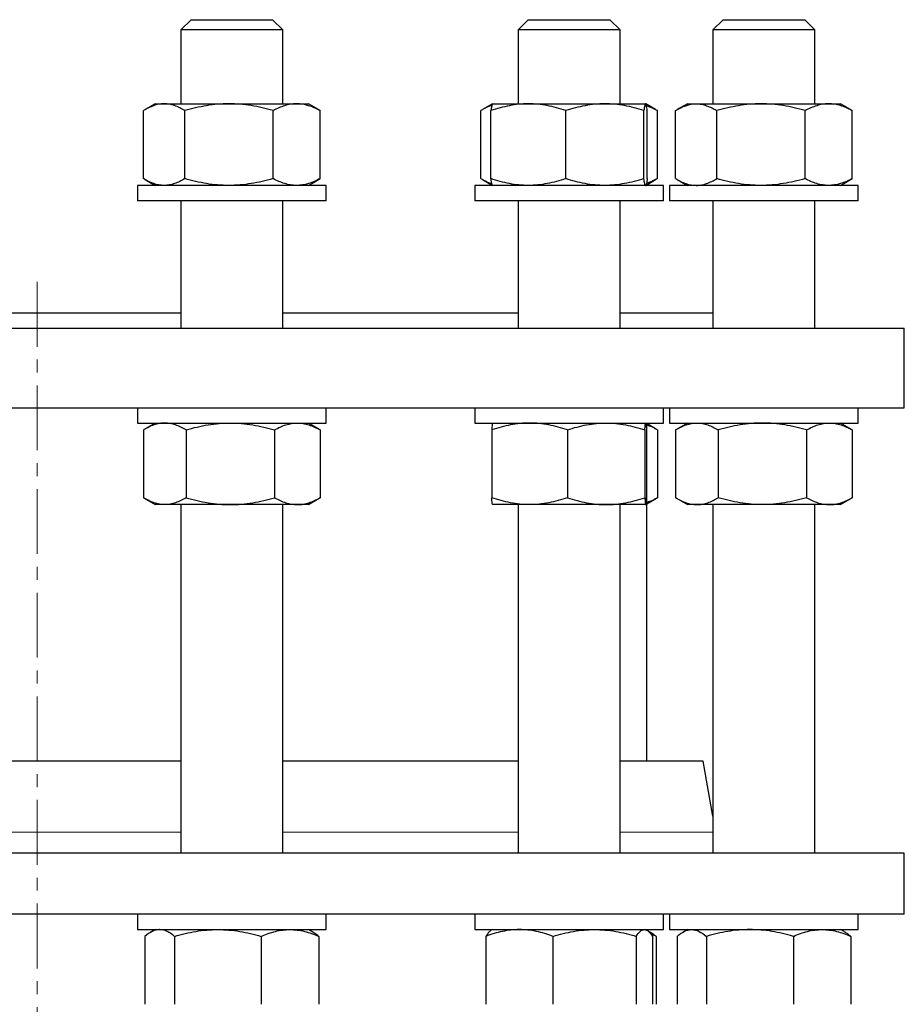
# Model space of a CAD drawing. Header units: millimetres. Extents: x 16 to 817, y 38 to 823.
# Tile 4 of 9: x 195 to 369, y 205 to 398. Entities that reach past the tile are written whole.
import ezdxf

# ---------------------------------------------------------------- set-up
doc = ezdxf.new("R2010")
doc.units = ezdxf.units.MM
doc.linetypes.add('CENTERX2', pattern=[20.32, 12.7, -2.54, 2.54, -2.54])
doc.layers.add('FORMAT', color=7, linetype='Continuous')

msp = doc.modelspace()

# ---------------------------------------------------------------- linework, layer by layer
at = {"color": 7, "linetype": 'Continuous', "lineweight": 25}
for p, q in [((228.83, 397.65), (226.83, 395.65)), ((228.83, 397.65), (240.72, 397.65)), ((240.72, 397.65), (244.83, 397.65)), ((246.83, 395.65), (244.83, 397.65)), ((294.95, 397.65), (292.95, 395.65)), ((294.95, 397.65), (309.82, 397.65)), ((309.82, 397.65), (310.95, 397.65)), ((312.95, 395.65), (310.95, 397.65)), ((333.13, 397.65), (331.13, 395.65)), ((333.13, 397.65), (349.12, 397.65)), ((349.12, 397.65), (349.13, 397.65)), ((351.13, 395.65), (349.13, 397.65)), ((226.83, 395.65), (226.83, 381.15)), ((241.7, 395.65), (226.83, 395.65)), ((246.83, 395.65), (241.7, 395.65)), ((246.83, 381.15), (246.83, 395.65)), ((292.95, 395.65), (292.95, 381.15)), ((311.53, 395.65), (292.95, 395.65)), ((312.95, 395.65), (311.53, 395.65)), ((312.95, 381.15), (312.95, 395.65)), ((331.13, 395.65), (331.13, 381.15)), ((351.13, 395.65), (331.13, 395.65)), ((351.13, 381.15), (351.13, 395.65)), ((221.83, 381.15), (219.86, 380.02)), ((221.83, 381.15), (223.56, 381.15)), ((223.56, 381.15), (236.26, 381.15)), ((236.26, 381.15), (249.52, 381.15)), ((249.52, 381.15), (251.83, 381.15)), ((253.79, 380.02), (251.83, 381.15)), ((287.94, 381.14), (285.99, 380.02)), ((287.95, 381.15), (287.94, 381.14)), ((287.95, 381.15), (294.96, 381.15)), ((294.96, 381.15), (309.95, 381.15)), ((309.95, 381.15), (317.94, 381.15)), ((317.94, 381.15), (317.95, 381.15)), ((317.97, 381.14), (317.95, 381.15)), ((319.91, 380.02), (317.97, 381.14)), ((326.13, 381.15), (324.16, 380.02)), ((326.13, 381.15), (327.86, 381.15)), ((327.86, 381.15), (340.55, 381.15)), ((340.55, 381.15), (353.82, 381.15)), ((353.82, 381.15), (356.13, 381.15)), ((358.09, 380.02), (356.13, 381.15)), ((219.52, 366.49), (219.52, 379.81)), ((227.6, 366.49), (227.6, 379.81)), ((244.91, 366.49), (244.91, 379.81)), ((253.79, 380.01), (254.13, 379.81)), ((254.13, 366.49), (254.13, 379.81)), ((285.64, 366.49), (285.64, 379.81)), ((287.63, 366.49), (287.63, 379.81)), ((302.29, 366.49), (302.29, 379.81)), ((317.61, 366.49), (317.61, 379.81)), ((318.27, 366.49), (318.27, 379.81)), ((319.91, 380.01), (320.26, 379.81)), ((320.26, 366.49), (320.26, 379.81)), ((323.82, 366.49), (323.82, 379.81)), ((331.9, 366.49), (331.9, 379.81)), ((349.21, 366.49), (349.21, 379.81)), ((358.09, 380.01), (358.43, 379.81)), ((358.43, 366.49), (358.43, 379.81)), ((218.33, 365.15), (218.33, 362.15)), ((252.85, 365.15), (218.33, 365.15)), ((219.86, 366.28), (221.83, 365.15)), ((251.83, 365.15), (253.79, 366.28)), ((255.33, 365.15), (252.85, 365.15)), ((253.79, 366.29), (254.13, 366.49)), ((255.33, 362.15), (255.33, 365.15)), ((284.45, 365.15), (284.45, 362.15)), ((321.45, 365.15), (284.45, 365.15)), ((285.99, 366.28), (287.94, 365.16)), ((287.94, 365.16), (287.95, 365.15)), ((317.95, 365.15), (317.97, 365.16)), ((317.97, 365.16), (319.91, 366.28)), ((319.91, 366.29), (320.26, 366.49)), ((321.45, 362.15), (321.45, 365.15)), ((322.63, 365.15), (322.63, 362.15)), ((359.63, 365.15), (322.63, 365.15)), ((324.16, 366.28), (326.13, 365.15)), ((356.13, 365.15), (358.09, 366.28)), ((358.09, 366.29), (358.43, 366.49)), ((359.63, 362.15), (359.63, 365.15)), ((252.85, 362.15), (218.33, 362.15)), ((226.83, 362.15), (226.83, 337.15)), ((246.83, 337.15), (246.83, 362.15)), ((255.33, 362.15), (252.85, 362.15)), ((321.45, 362.15), (284.45, 362.15)), ((292.95, 362.15), (292.95, 337.15)), ((312.95, 337.15), (312.95, 362.15)), ((359.63, 362.15), (322.63, 362.15)), ((331.13, 362.15), (331.13, 337.15)), ((351.13, 337.15), (351.13, 362.15)), ((170.48, 340.15), (226.83, 340.15)), ((246.83, 340.15), (292.95, 340.15)), ((312.95, 340.15), (331.13, 340.15)), ((28.65, 337.15), (368.65, 337.15)), ((368.65, 321.55), (368.65, 337.15)), ((28.65, 321.55), (368.65, 321.55)), ((218.33, 321.55), (218.33, 318.55)), ((255.33, 318.55), (255.33, 321.55)), ((284.45, 321.55), (284.45, 318.55)), ((321.45, 318.55), (321.45, 321.55)), ((322.63, 321.55), (322.63, 318.55)), ((359.63, 318.55), (359.63, 321.55)), ((218.33, 318.55), (222.16, 318.55)), ((219.51, 317.21), (219.51, 303.89)), ((221.83, 318.55), (219.68, 317.31)), ((222.16, 318.55), (255.33, 318.55)), ((227.89, 317.21), (227.89, 303.89)), ((245.21, 317.21), (245.21, 303.89)), ((253.97, 317.31), (251.83, 318.55)), ((254.14, 317.21), (253.97, 317.31)), ((254.14, 317.21), (254.14, 303.89)), ((284.45, 318.55), (295.89, 318.55)), ((287.79, 317.21), (287.79, 303.89)), ((295.89, 318.55), (321.45, 318.55)), ((302.63, 317.21), (302.63, 303.89)), ((317.79, 317.21), (317.79, 303.89)), ((318.11, 317.21), (318.11, 303.89)), ((318.15, 252.21), (318.15, 318.55)), ((320.09, 317.31), (318.15, 318.43)), ((320.27, 317.21), (320.09, 317.31)), ((320.27, 317.21), (320.27, 303.89)), ((322.63, 318.55), (343.56, 318.55)), ((323.81, 317.21), (323.81, 303.89)), ((326.13, 318.55), (323.98, 317.31)), ((332.19, 317.21), (332.19, 303.89)), ((343.56, 318.55), (359.63, 318.55)), ((349.51, 317.21), (349.51, 303.89)), ((358.27, 317.31), (356.13, 318.55)), ((358.44, 317.21), (358.26, 317.31)), ((358.44, 317.21), (358.44, 303.89)), ((219.68, 303.79), (221.83, 302.55)), ((251.83, 302.55), (253.97, 303.79)), ((254.14, 303.89), (253.97, 303.79)), ((318.15, 302.67), (320.09, 303.79)), ((320.27, 303.89), (320.09, 303.79)), ((323.98, 303.79), (326.13, 302.55)), ((356.13, 302.55), (358.27, 303.79)), ((358.44, 303.89), (358.26, 303.79)), ((223.7, 302.55), (221.83, 302.55)), ((236.55, 302.55), (223.7, 302.55)), ((226.83, 302.55), (226.83, 234.21)), ((249.68, 302.55), (236.55, 302.55)), ((246.83, 234.21), (246.83, 302.55)), ((251.83, 302.55), (249.68, 302.55)), ((295.21, 302.55), (287.95, 302.55)), ((292.95, 302.55), (292.95, 234.21)), ((310.21, 302.55), (295.21, 302.55)), ((317.95, 302.55), (310.21, 302.55)), ((312.95, 234.21), (312.95, 302.55)), ((328, 302.55), (326.13, 302.55)), ((340.85, 302.55), (328, 302.55)), ((331.13, 302.55), (331.13, 234.21)), ((353.97, 302.55), (340.85, 302.55)), ((351.13, 234.21), (351.13, 302.55)), ((356.13, 302.55), (353.97, 302.55)), ((198.65, 252.21), (170.48, 252.21)), ((226.83, 252.21), (198.65, 252.21)), ((292.95, 252.21), (246.83, 252.21)), ((329.23, 252.21), (312.95, 252.21)), ((331.13, 241.44), (329.23, 252.21)), ((198.65, 234.21), (28.65, 234.21)), ((368.65, 234.21), (198.65, 234.21)), ((368.65, 222.21), (368.65, 234.21)), ((198.65, 222.21), (28.65, 222.21)), ((368.65, 222.21), (198.65, 222.21)), ((218.33, 222.21), (218.33, 219.21)), ((255.33, 219.21), (255.33, 222.21)), ((284.45, 222.21), (284.45, 219.21)), ((321.45, 219.21), (321.45, 222.21)), ((322.63, 222.21), (322.63, 219.21)), ((359.63, 219.21), (359.63, 222.21)), ((218.33, 219.21), (222.16, 219.21)), ((221.83, 219.21), (220.92, 218.69)), ((222.16, 219.21), (255.33, 219.21)), ((252.74, 218.68), (251.83, 219.21)), ((284.45, 219.21), (295.89, 219.21)), ((287.95, 219.21), (287.69, 219.06)), ((295.89, 219.21), (321.45, 219.21)), ((318.21, 219.06), (317.95, 219.21)), ((318.86, 218.68), (318.26, 219.03)), ((322.63, 219.21), (343.56, 219.21)), ((326.13, 219.21), (325.21, 218.68)), ((343.56, 219.21), (359.63, 219.21)), ((357.04, 218.68), (356.13, 219.21)), ((219.8, 217.87), (219.8, 204.55)), ((225.57, 217.87), (225.57, 204.55)), ((242.6, 217.87), (242.6, 204.55)), ((253.86, 217.87), (253.86, 204.55)), ((286.62, 217.87), (286.62, 204.55)), ((299.78, 217.87), (299.78, 204.55)), ((316.11, 217.87), (316.11, 204.55)), ((319.28, 217.87), (319.28, 204.55)), ((319.98, 217.87), (319.98, 204.55)), ((324.1, 217.87), (324.1, 204.55)), ((329.87, 217.87), (329.87, 204.55)), ((346.9, 217.87), (346.9, 204.55)), ((358.15, 217.87), (358.15, 204.55))]:
    msp.add_line(p, q, dxfattribs=at)
at = {"color": 8, "linetype": 'Continuous', "lineweight": 18}
for p, q in [((170.48, 238.34), (198.65, 238.34)), ((198.65, 238.34), (226.83, 238.34)), ((246.83, 238.34), (292.95, 238.34)), ((312.95, 238.34), (331.13, 238.34))]:
    msp.add_line(p, q, dxfattribs=at)
at = {"color": 7, "linetype": 'Continuous', "lineweight": 25}
for points, knots in [([(223.56, 381.15), (223.22, 381.15), (222.87, 381.12), (222.19, 380.99), (221.85, 380.9), (220.84, 380.55), (220.18, 380.22), (219.52, 379.81)], [0, 0, 0, 0, 0.25, 0.25, 0.5, 0.5, 1, 1, 1, 1]), ([(227.6, 379.81), (226.94, 380.22), (226.28, 380.56), (224.93, 381.02), (224.25, 381.15), (223.56, 381.15)], [0, 0, 0, 0, 0.5, 0.5, 1, 1, 1, 1]), ([(236.26, 381.15), (235.52, 381.15), (234.78, 381.12), (233.32, 380.99), (232.6, 380.9), (230.44, 380.55), (229.01, 380.22), (227.6, 379.81)], [0, 0, 0, 0, 0.25, 0.25, 0.5, 0.5, 1, 1, 1, 1]), ([(244.91, 379.81), (243.49, 380.22), (242.07, 380.56), (239.19, 381.02), (237.73, 381.15), (236.26, 381.15)], [0, 0, 0, 0, 0.5, 0.5, 1, 1, 1, 1]), ([(249.52, 381.15), (249.13, 381.15), (248.74, 381.12), (247.96, 380.99), (247.57, 380.9), (246.41, 380.55), (245.66, 380.21), (244.91, 379.81)], [0, 0, 0, 0, 0.25, 0.25, 0.5, 0.5, 1, 1, 1, 1]), ([(254.13, 379.81), (253.76, 380.01), (253.38, 380.2), (252.62, 380.53), (252.23, 380.67), (251.08, 381.02), (250.3, 381.15), (249.52, 381.15)], [0, 0, 0, 0, 0.25, 0.25, 0.5, 0.5, 1, 1, 1, 1]), ([(287.81, 380.84), (287.71, 380.81), (287.4, 380.71), (286.88, 380.49), (286.26, 380.18), (285.85, 379.93), (285.64, 379.81)], [0, 0, 0, 0, 0.132309, 0.421476, 0.710775, 1, 1, 1, 1]), ([(294.96, 381.15), (294.34, 381.15), (293.71, 381.12), (292.48, 380.99), (291.86, 380.9), (290.03, 380.55), (288.83, 380.22), (287.63, 379.81)], [0, 0, 0, 0, 0.25, 0.25, 0.5, 0.5, 1, 1, 1, 1]), ([(287.94, 381.14), (287.93, 381.13), (287.91, 381.12), (287.87, 381.04), (287.81, 380.87), (287.75, 380.59), (287.69, 380.24), (287.65, 379.95), (287.63, 379.81)], [0, 0, 0, 0, 0.073929, 0.217593, 0.41222, 0.606866, 0.803424, 1, 1, 1, 1]), ([(302.29, 379.81), (301.09, 380.22), (299.88, 380.56), (297.44, 381.02), (296.21, 381.15), (294.96, 381.15)], [0, 0, 0, 0, 0.5, 0.5, 1, 1, 1, 1]), ([(309.95, 381.15), (309.3, 381.15), (308.65, 381.12), (307.36, 380.99), (306.71, 380.9), (304.8, 380.55), (303.54, 380.22), (302.29, 379.81)], [0, 0, 0, 0, 0.25, 0.25, 0.5, 0.5, 1, 1, 1, 1]), ([(317.61, 379.81), (316.36, 380.22), (315.09, 380.56), (312.54, 381.02), (311.25, 381.15), (309.95, 381.15)], [0, 0, 0, 0, 0.5, 0.5, 1, 1, 1, 1]), ([(317.94, 381.15), (317.91, 381.15), (317.88, 381.12), (317.83, 380.99), (317.8, 380.9), (317.72, 380.55), (317.66, 380.21), (317.61, 379.81)], [0, 0, 0, 0, 0.25, 0.25, 0.5, 0.5, 1, 1, 1, 1]), ([(318.27, 379.81), (318.24, 380.01), (318.21, 380.2), (318.16, 380.53), (318.13, 380.67), (318.05, 381.02), (317.99, 381.15), (317.94, 381.15)], [0, 0, 0, 0, 0.25, 0.25, 0.5, 0.5, 1, 1, 1, 1]), ([(320.26, 379.81), (320.01, 379.94), (319.51, 380.2), (318.8, 380.51), (318.33, 380.67), (318.11, 380.74)], [0, 0, 0, 0, 0.351318, 0.702736, 1, 1, 1, 1]), ([(323.82, 379.81), (324.15, 380.01), (324.48, 380.2), (325.15, 380.53), (325.49, 380.67), (326.5, 381.02), (327.18, 381.15), (327.86, 381.15)], [0, 0, 0, 0, 0.25, 0.25, 0.5, 0.5, 1, 1, 1, 1]), ([(327.86, 381.15), (328.2, 381.15), (328.54, 381.12), (329.23, 380.99), (329.57, 380.9), (330.59, 380.55), (331.25, 380.21), (331.9, 379.81)], [0, 0, 0, 0, 0.25, 0.25, 0.5, 0.5, 1, 1, 1, 1]), ([(340.55, 381.15), (339.82, 381.15), (339.08, 381.12), (337.62, 380.99), (336.9, 380.9), (334.74, 380.55), (333.31, 380.22), (331.9, 379.81)], [0, 0, 0, 0, 0.25, 0.25, 0.5, 0.5, 1, 1, 1, 1]), ([(349.21, 379.81), (347.79, 380.22), (346.37, 380.56), (343.49, 381.02), (342.03, 381.15), (340.55, 381.15)], [0, 0, 0, 0, 0.5, 0.5, 1, 1, 1, 1]), ([(353.82, 381.15), (353.43, 381.15), (353.04, 381.12), (352.26, 380.99), (351.87, 380.9), (350.72, 380.55), (349.96, 380.22), (349.21, 379.81)], [0, 0, 0, 0, 0.25, 0.25, 0.5, 0.5, 1, 1, 1, 1]), ([(358.43, 379.81), (357.68, 380.22), (356.92, 380.56), (355.38, 381.02), (354.61, 381.15), (353.82, 381.15)], [0, 0, 0, 0, 0.5, 0.5, 1, 1, 1, 1]), ([(223.56, 365.15), (223.22, 365.15), (222.87, 365.18), (222.19, 365.3), (221.85, 365.39), (220.84, 365.74), (220.18, 366.08), (219.52, 366.49)], [0, 0, 0, 0, 0.25, 0.25, 0.5, 0.5, 1, 1, 1, 1]), ([(227.6, 366.49), (226.94, 366.08), (226.28, 365.74), (224.93, 365.28), (224.25, 365.15), (223.56, 365.15)], [0, 0, 0, 0, 0.5, 0.5, 1, 1, 1, 1]), ([(236.26, 365.15), (235.52, 365.15), (234.78, 365.18), (233.32, 365.3), (232.6, 365.39), (230.44, 365.74), (229.01, 366.08), (227.6, 366.49)], [0, 0, 0, 0, 0.25, 0.25, 0.5, 0.5, 1, 1, 1, 1]), ([(244.91, 366.49), (243.49, 366.08), (242.07, 365.74), (239.19, 365.28), (237.73, 365.15), (236.26, 365.15)], [0, 0, 0, 0, 0.5, 0.5, 1, 1, 1, 1]), ([(249.52, 365.15), (249.13, 365.15), (248.74, 365.18), (247.96, 365.3), (247.57, 365.4), (246.41, 365.75), (245.66, 366.08), (244.91, 366.49)], [0, 0, 0, 0, 0.25, 0.25, 0.5, 0.5, 1, 1, 1, 1]), ([(254.13, 366.49), (253.76, 366.29), (253.38, 366.1), (252.62, 365.77), (252.23, 365.62), (251.08, 365.27), (250.3, 365.15), (249.52, 365.15)], [0, 0, 0, 0, 0.25, 0.25, 0.5, 0.5, 1, 1, 1, 1]), ([(287.81, 365.46), (287.71, 365.49), (287.4, 365.59), (286.88, 365.81), (286.26, 366.12), (285.85, 366.37), (285.64, 366.49)], [0, 0, 0, 0, 0.132309, 0.421476, 0.710775, 1, 1, 1, 1]), ([(294.96, 365.15), (294.34, 365.15), (293.71, 365.18), (292.48, 365.3), (291.86, 365.39), (290.03, 365.74), (288.83, 366.08), (287.63, 366.49)], [0, 0, 0, 0, 0.25, 0.25, 0.5, 0.5, 1, 1, 1, 1]), ([(287.94, 365.16), (287.93, 365.17), (287.91, 365.17), (287.87, 365.26), (287.81, 365.43), (287.75, 365.71), (287.69, 366.06), (287.65, 366.34), (287.63, 366.49)], [0, 0, 0, 0, 0.073929, 0.217593, 0.41222, 0.606866, 0.803424, 1, 1, 1, 1]), ([(302.29, 366.49), (301.09, 366.08), (299.88, 365.74), (297.44, 365.28), (296.21, 365.15), (294.96, 365.15)], [0, 0, 0, 0, 0.5, 0.5, 1, 1, 1, 1]), ([(309.95, 365.15), (309.3, 365.15), (308.65, 365.18), (307.36, 365.3), (306.71, 365.39), (304.8, 365.74), (303.54, 366.08), (302.29, 366.49)], [0, 0, 0, 0, 0.25, 0.25, 0.5, 0.5, 1, 1, 1, 1]), ([(317.61, 366.49), (316.36, 366.08), (315.09, 365.74), (312.54, 365.28), (311.25, 365.15), (309.95, 365.15)], [0, 0, 0, 0, 0.5, 0.5, 1, 1, 1, 1]), ([(317.94, 365.15), (317.91, 365.15), (317.88, 365.18), (317.83, 365.3), (317.8, 365.4), (317.72, 365.75), (317.66, 366.08), (317.61, 366.49)], [0, 0, 0, 0, 0.25, 0.25, 0.5, 0.5, 1, 1, 1, 1]), ([(318.27, 366.49), (318.25, 366.39), (318.23, 366.18), (318.18, 365.88), (318.12, 365.58), (318.06, 365.34), (318.02, 365.21), (317.99, 365.19), (317.98, 365.19)], [0, 0, 0, 0, 0.1478502, 0.2958129, 0.5081138, 0.7203925, 0.9352976, 1, 1, 1, 1]), ([(320.26, 366.49), (320.01, 366.36), (319.51, 366.1), (318.8, 365.79), (318.33, 365.63), (318.11, 365.56)], [0, 0, 0, 0, 0.351318, 0.702736, 1, 1, 1, 1]), ([(323.82, 366.49), (324.15, 366.29), (324.48, 366.1), (325.15, 365.77), (325.49, 365.62), (326.5, 365.27), (327.18, 365.15), (327.86, 365.15)], [0, 0, 0, 0, 0.25, 0.25, 0.5, 0.5, 1, 1, 1, 1]), ([(327.86, 365.15), (328.2, 365.15), (328.54, 365.18), (329.23, 365.3), (329.57, 365.4), (330.59, 365.75), (331.25, 366.08), (331.9, 366.49)], [0, 0, 0, 0, 0.25, 0.25, 0.5, 0.5, 1, 1, 1, 1]), ([(340.55, 365.15), (339.82, 365.15), (339.08, 365.18), (337.62, 365.3), (336.9, 365.39), (334.74, 365.74), (333.31, 366.08), (331.9, 366.49)], [0, 0, 0, 0, 0.25, 0.25, 0.5, 0.5, 1, 1, 1, 1]), ([(349.21, 366.49), (347.79, 366.08), (346.37, 365.74), (343.49, 365.28), (342.03, 365.15), (340.55, 365.15)], [0, 0, 0, 0, 0.5, 0.5, 1, 1, 1, 1]), ([(353.82, 365.15), (353.43, 365.15), (353.04, 365.18), (352.26, 365.3), (351.87, 365.39), (350.72, 365.74), (349.96, 366.08), (349.21, 366.49)], [0, 0, 0, 0, 0.25, 0.25, 0.5, 0.5, 1, 1, 1, 1]), ([(358.43, 366.49), (357.68, 366.08), (356.92, 365.74), (355.38, 365.28), (354.61, 365.15), (353.82, 365.15)], [0, 0, 0, 0, 0.5, 0.5, 1, 1, 1, 1]), ([(223.7, 318.55), (223.35, 318.55), (222.99, 318.52), (222.28, 318.39), (221.92, 318.3), (220.87, 317.95), (220.19, 317.61), (219.51, 317.21)], [0, 0, 0, 0, 0.25, 0.25, 0.5, 0.5, 1, 1, 1, 1]), ([(227.89, 317.21), (227.55, 317.41), (227.2, 317.6), (226.51, 317.93), (226.16, 318.07), (225.11, 318.42), (224.41, 318.55), (223.7, 318.55)], [0, 0, 0, 0, 0.25, 0.25, 0.5, 0.5, 1, 1, 1, 1]), ([(227.89, 317.21), (229.31, 317.62), (230.73, 317.96), (233.62, 318.42), (235.07, 318.55), (236.55, 318.55)], [0, 0, 0, 0, 0.5, 0.5, 1, 1, 1, 1]), ([(236.55, 318.55), (237.28, 318.55), (238.02, 318.52), (239.48, 318.39), (240.21, 318.3), (242.37, 317.95), (243.79, 317.62), (245.21, 317.21)], [0, 0, 0, 0, 0.25, 0.25, 0.5, 0.5, 1, 1, 1, 1]), ([(245.21, 317.21), (245.94, 317.62), (246.67, 317.96), (248.16, 318.42), (248.91, 318.55), (249.68, 318.55)], [0, 0, 0, 0, 0.5, 0.5, 1, 1, 1, 1]), ([(249.68, 318.55), (250.05, 318.55), (250.44, 318.52), (251.19, 318.39), (251.56, 318.3), (252.68, 317.95), (253.42, 317.62), (254.14, 317.21)], [0, 0, 0, 0, 0.25, 0.25, 0.5, 0.5, 1, 1, 1, 1]), ([(295.21, 318.55), (294.58, 318.55), (293.95, 318.52), (292.69, 318.39), (292.06, 318.3), (290.21, 317.95), (288.99, 317.61), (287.79, 317.21)], [0, 0, 0, 0, 0.25, 0.25, 0.5, 0.5, 1, 1, 1, 1]), ([(287.95, 318.55), (287.94, 318.55), (287.92, 318.52), (287.9, 318.39), (287.88, 318.3), (287.84, 317.95), (287.82, 317.62), (287.79, 317.21)], [0, 0, 0, 0, 0.25, 0.25, 0.5, 0.5, 1, 1, 1, 1]), ([(302.63, 317.21), (302.02, 317.41), (301.42, 317.6), (300.18, 317.93), (299.57, 318.07), (297.71, 318.42), (296.46, 318.55), (295.21, 318.55)], [0, 0, 0, 0, 0.25, 0.25, 0.5, 0.5, 1, 1, 1, 1]), ([(302.63, 317.21), (303.87, 317.62), (305.12, 317.96), (307.64, 318.42), (308.92, 318.55), (310.21, 318.55)], [0, 0, 0, 0, 0.5, 0.5, 1, 1, 1, 1]), ([(310.21, 318.55), (310.85, 318.55), (311.5, 318.52), (312.77, 318.39), (313.41, 318.3), (315.3, 317.95), (316.55, 317.62), (317.79, 317.21)], [0, 0, 0, 0, 0.25, 0.25, 0.5, 0.5, 1, 1, 1, 1]), ([(317.79, 317.21), (317.81, 317.62), (317.84, 317.96), (317.89, 318.42), (317.92, 318.55), (317.95, 318.55)], [0, 0, 0, 0, 0.5, 0.5, 1, 1, 1, 1]), ([(317.95, 318.55), (317.96, 318.55), (317.97, 318.52), (318, 318.39), (318.01, 318.3), (318.05, 317.95), (318.08, 317.62), (318.11, 317.21)], [0, 0, 0, 0, 0.25, 0.25, 0.5, 0.5, 1, 1, 1, 1]), ([(320.27, 317.21), (320.08, 317.31), (319.71, 317.52), (319.06, 317.82), (318.54, 318.04), (318.21, 318.13), (318.15, 318.15)], [0, 0, 0, 0, 0.268477, 0.537158, 0.922669, 1, 1, 1, 1]), ([(323.81, 317.21), (324.49, 317.62), (325.18, 317.96), (326.58, 318.42), (327.28, 318.55), (328, 318.55)], [0, 0, 0, 0, 0.5, 0.5, 1, 1, 1, 1]), ([(328, 318.55), (328.35, 318.55), (328.71, 318.52), (329.42, 318.39), (329.77, 318.3), (330.81, 317.95), (331.5, 317.62), (332.19, 317.21)], [0, 0, 0, 0, 0.25, 0.25, 0.5, 0.5, 1, 1, 1, 1]), ([(340.85, 318.55), (340.11, 318.55), (339.38, 318.52), (337.91, 318.39), (337.18, 318.3), (335.01, 317.95), (333.59, 317.61), (332.19, 317.21)], [0, 0, 0, 0, 0.25, 0.25, 0.5, 0.5, 1, 1, 1, 1]), ([(349.51, 317.21), (348.8, 317.41), (348.09, 317.6), (346.65, 317.93), (345.93, 318.07), (343.76, 318.42), (342.31, 318.55), (340.85, 318.55)], [0, 0, 0, 0, 0.25, 0.25, 0.5, 0.5, 1, 1, 1, 1]), ([(349.51, 317.21), (350.24, 317.62), (350.97, 317.96), (352.46, 318.42), (353.21, 318.55), (353.97, 318.55)], [0, 0, 0, 0, 0.5, 0.5, 1, 1, 1, 1]), ([(353.97, 318.55), (354.35, 318.55), (354.73, 318.52), (355.49, 318.39), (355.86, 318.3), (356.98, 317.95), (357.71, 317.62), (358.44, 317.21)], [0, 0, 0, 0, 0.25, 0.25, 0.5, 0.5, 1, 1, 1, 1]), ([(223.7, 302.55), (223.35, 302.55), (222.99, 302.58), (222.28, 302.7), (221.92, 302.8), (220.87, 303.15), (220.19, 303.48), (219.51, 303.89)], [0, 0, 0, 0, 0.25, 0.25, 0.5, 0.5, 1, 1, 1, 1]), ([(227.89, 303.89), (227.55, 303.69), (227.2, 303.5), (226.51, 303.17), (226.16, 303.02), (225.11, 302.67), (224.41, 302.55), (223.7, 302.55)], [0, 0, 0, 0, 0.25, 0.25, 0.5, 0.5, 1, 1, 1, 1]), ([(227.89, 303.89), (229.31, 303.48), (230.73, 303.14), (233.62, 302.68), (235.07, 302.55), (236.55, 302.55)], [0, 0, 0, 0, 0.5, 0.5, 1, 1, 1, 1]), ([(236.55, 302.55), (237.28, 302.55), (238.02, 302.58), (239.48, 302.7), (240.21, 302.79), (242.37, 303.14), (243.79, 303.48), (245.21, 303.89)], [0, 0, 0, 0, 0.25, 0.25, 0.5, 0.5, 1, 1, 1, 1]), ([(245.21, 303.89), (245.94, 303.48), (246.67, 303.14), (248.16, 302.68), (248.91, 302.55), (249.68, 302.55)], [0, 0, 0, 0, 0.5, 0.5, 1, 1, 1, 1]), ([(249.68, 302.55), (250.05, 302.55), (250.44, 302.58), (251.19, 302.7), (251.56, 302.79), (252.68, 303.14), (253.42, 303.48), (254.14, 303.89)], [0, 0, 0, 0, 0.25, 0.25, 0.5, 0.5, 1, 1, 1, 1]), ([(295.21, 302.55), (294.58, 302.55), (293.95, 302.58), (292.69, 302.7), (292.06, 302.8), (290.21, 303.15), (288.99, 303.48), (287.79, 303.89)], [0, 0, 0, 0, 0.25, 0.25, 0.5, 0.5, 1, 1, 1, 1]), ([(287.95, 302.55), (287.94, 302.55), (287.92, 302.58), (287.9, 302.7), (287.88, 302.79), (287.84, 303.14), (287.82, 303.48), (287.79, 303.89)], [0, 0, 0, 0, 0.25, 0.25, 0.5, 0.5, 1, 1, 1, 1]), ([(302.63, 303.89), (302.02, 303.69), (301.42, 303.5), (300.18, 303.17), (299.57, 303.02), (297.71, 302.67), (296.46, 302.55), (295.21, 302.55)], [0, 0, 0, 0, 0.25, 0.25, 0.5, 0.5, 1, 1, 1, 1]), ([(302.63, 303.89), (303.87, 303.48), (305.12, 303.14), (307.64, 302.68), (308.92, 302.55), (310.21, 302.55)], [0, 0, 0, 0, 0.5, 0.5, 1, 1, 1, 1]), ([(310.21, 302.55), (310.85, 302.55), (311.5, 302.58), (312.77, 302.7), (313.41, 302.79), (315.3, 303.14), (316.55, 303.48), (317.79, 303.89)], [0, 0, 0, 0, 0.25, 0.25, 0.5, 0.5, 1, 1, 1, 1]), ([(317.79, 303.89), (317.81, 303.48), (317.84, 303.14), (317.89, 302.68), (317.92, 302.55), (317.95, 302.55)], [0, 0, 0, 0, 0.5, 0.5, 1, 1, 1, 1]), ([(317.95, 302.55), (317.96, 302.55), (317.97, 302.58), (318, 302.7), (318.01, 302.79), (318.05, 303.14), (318.08, 303.48), (318.11, 303.89)], [0, 0, 0, 0, 0.25, 0.25, 0.5, 0.5, 1, 1, 1, 1]), ([(320.27, 303.89), (320.08, 303.79), (319.71, 303.58), (319.06, 303.28), (318.54, 303.06), (318.21, 302.96), (318.15, 302.95)], [0, 0, 0, 0, 0.268477, 0.537158, 0.922669, 1, 1, 1, 1]), ([(323.81, 303.89), (324.49, 303.48), (325.18, 303.14), (326.58, 302.68), (327.28, 302.55), (328, 302.55)], [0, 0, 0, 0, 0.5, 0.5, 1, 1, 1, 1]), ([(328, 302.55), (328.35, 302.55), (328.71, 302.58), (329.42, 302.7), (329.77, 302.79), (330.81, 303.14), (331.5, 303.48), (332.19, 303.89)], [0, 0, 0, 0, 0.25, 0.25, 0.5, 0.5, 1, 1, 1, 1]), ([(340.85, 302.55), (340.11, 302.55), (339.38, 302.58), (337.91, 302.7), (337.18, 302.8), (335.01, 303.15), (333.59, 303.48), (332.19, 303.89)], [0, 0, 0, 0, 0.25, 0.25, 0.5, 0.5, 1, 1, 1, 1]), ([(349.51, 303.89), (348.8, 303.69), (348.09, 303.5), (346.65, 303.17), (345.93, 303.02), (343.76, 302.67), (342.31, 302.55), (340.85, 302.55)], [0, 0, 0, 0, 0.25, 0.25, 0.5, 0.5, 1, 1, 1, 1]), ([(349.51, 303.89), (350.24, 303.48), (350.97, 303.14), (352.46, 302.68), (353.21, 302.55), (353.97, 302.55)], [0, 0, 0, 0, 0.5, 0.5, 1, 1, 1, 1]), ([(353.97, 302.55), (354.35, 302.55), (354.73, 302.58), (355.49, 302.7), (355.86, 302.79), (356.98, 303.14), (357.71, 303.48), (358.44, 303.89)], [0, 0, 0, 0, 0.25, 0.25, 0.5, 0.5, 1, 1, 1, 1]), ([(331.13, 234.21), (331.13, 234.21), (331.12, 234.21), (331.13, 234.21), (331.13, 234.21)], [0, 0, 0, 0, 0.165303, 1, 1, 1, 1]), ([(222.68, 219.21), (222.44, 219.21), (222.2, 219.18), (221.7, 219.06), (221.46, 218.96), (220.74, 218.61), (220.26, 218.28), (219.8, 217.87)], [0, 0, 0, 0, 0.25, 0.25, 0.5, 0.5, 1, 1, 1, 1]), ([(225.57, 217.87), (225.34, 218.07), (225.1, 218.26), (224.62, 218.59), (224.38, 218.74), (223.66, 219.09), (223.17, 219.21), (222.68, 219.21)], [0, 0, 0, 0, 0.25, 0.25, 0.5, 0.5, 1, 1, 1, 1]), ([(225.57, 217.87), (226.96, 218.28), (228.37, 218.62), (231.2, 219.08), (232.63, 219.21), (234.08, 219.21)], [0, 0, 0, 0, 0.5, 0.5, 1, 1, 1, 1]), ([(234.08, 219.21), (234.81, 219.21), (235.53, 219.18), (236.97, 219.06), (237.68, 218.97), (239.81, 218.62), (241.21, 218.28), (242.6, 217.87)], [0, 0, 0, 0, 0.25, 0.25, 0.5, 0.5, 1, 1, 1, 1]), ([(242.6, 217.87), (243.52, 218.28), (244.45, 218.62), (246.32, 219.08), (247.27, 219.21), (248.23, 219.21)], [0, 0, 0, 0, 0.5, 0.5, 1, 1, 1, 1]), ([(248.23, 219.21), (248.7, 219.21), (249.18, 219.18), (250.13, 219.06), (250.61, 218.97), (252.01, 218.62), (252.94, 218.28), (253.86, 217.87)], [0, 0, 0, 0, 0.25, 0.25, 0.5, 0.5, 1, 1, 1, 1]), ([(253.86, 217.87), (253.73, 217.97), (253.49, 218.18), (253.12, 218.45), (252.87, 218.6), (252.74, 218.68)], [0, 0, 0, 0, 0.327047, 0.654342, 1, 1, 1, 1]), ([(293.2, 219.21), (292.64, 219.21), (292.09, 219.18), (290.97, 219.06), (290.41, 218.96), (288.76, 218.61), (287.68, 218.28), (286.62, 217.87)], [0, 0, 0, 0, 0.25, 0.25, 0.5, 0.5, 1, 1, 1, 1]), ([(287.69, 219.05), (287.66, 219.04), (287.55, 218.98), (287.35, 218.81), (287.11, 218.55), (286.86, 218.24), (286.7, 217.99), (286.62, 217.87)], [0, 0, 0, 0, 0.086998, 0.31216, 0.54139, 0.770724, 1, 1, 1, 1]), ([(299.78, 217.87), (299.25, 218.07), (298.71, 218.26), (297.61, 218.59), (297.07, 218.74), (295.42, 219.09), (294.31, 219.21), (293.2, 219.21)], [0, 0, 0, 0, 0.25, 0.25, 0.5, 0.5, 1, 1, 1, 1]), ([(299.78, 217.87), (301.12, 218.28), (302.46, 218.62), (305.18, 219.08), (306.56, 219.21), (307.95, 219.21)], [0, 0, 0, 0, 0.5, 0.5, 1, 1, 1, 1]), ([(307.95, 219.21), (308.64, 219.21), (309.34, 219.18), (310.71, 219.06), (311.4, 218.97), (313.44, 218.62), (314.78, 218.28), (316.11, 217.87)], [0, 0, 0, 0, 0.25, 0.25, 0.5, 0.5, 1, 1, 1, 1]), ([(316.11, 217.87), (316.37, 218.28), (316.63, 218.62), (317.16, 219.08), (317.43, 219.21), (317.7, 219.21)], [0, 0, 0, 0, 0.5, 0.5, 1, 1, 1, 1]), ([(317.7, 219.21), (317.83, 219.21), (317.97, 219.18), (318.23, 219.06), (318.37, 218.97), (318.76, 218.62), (319.02, 218.28), (319.28, 217.87)], [0, 0, 0, 0, 0.25, 0.25, 0.5, 0.5, 1, 1, 1, 1]), ([(319.98, 217.87), (319.82, 218), (319.51, 218.26), (319.14, 218.53), (318.92, 218.65), (318.86, 218.68)], [0, 0, 0, 0, 0.420098, 0.840316, 1, 1, 1, 1]), ([(319.98, 217.87), (319.74, 217.98), (319.42, 218.12), (319.1, 218.24), (319.01, 218.27)], [0, 0, 0, 0, 0.731599, 1, 1, 1, 1]), ([(324.1, 217.87), (324.57, 218.28), (325.04, 218.62), (326.01, 219.08), (326.49, 219.21), (326.98, 219.21)], [0, 0, 0, 0, 0.5, 0.5, 1, 1, 1, 1]), ([(326.98, 219.21), (327.23, 219.21), (327.47, 219.18), (327.96, 219.06), (328.2, 218.97), (328.92, 218.62), (329.4, 218.28), (329.87, 217.87)], [0, 0, 0, 0, 0.25, 0.25, 0.5, 0.5, 1, 1, 1, 1]), ([(338.38, 219.21), (337.66, 219.21), (336.94, 219.18), (335.49, 219.06), (334.77, 218.96), (332.64, 218.61), (331.25, 218.28), (329.87, 217.87)], [0, 0, 0, 0, 0.25, 0.25, 0.5, 0.5, 1, 1, 1, 1]), ([(346.9, 217.87), (346.2, 218.07), (345.51, 218.26), (344.09, 218.59), (343.38, 218.74), (341.25, 219.09), (339.82, 219.21), (338.38, 219.21)], [0, 0, 0, 0, 0.25, 0.25, 0.5, 0.5, 1, 1, 1, 1]), ([(346.9, 217.87), (347.82, 218.28), (348.75, 218.62), (350.62, 219.08), (351.57, 219.21), (352.53, 219.21)], [0, 0, 0, 0, 0.5, 0.5, 1, 1, 1, 1]), ([(352.53, 219.21), (353, 219.21), (353.48, 219.18), (354.43, 219.06), (354.9, 218.97), (356.31, 218.62), (357.24, 218.28), (358.15, 217.87)], [0, 0, 0, 0, 0.25, 0.25, 0.5, 0.5, 1, 1, 1, 1]), ([(358.15, 217.87), (358, 218), (357.69, 218.26), (357.31, 218.53), (357.09, 218.65), (357.03, 218.68)], [0, 0, 0, 0, 0.4200983, 0.8403156, 1, 1, 1, 1])]:
    msp.add_open_spline(points, degree=3, knots=knots, dxfattribs=at)
at = {"layer": 'FORMAT', "linetype": 'CENTERX2', "lineweight": 18}
msp.add_line((198.65, 89.68), (198.65, 346.92), dxfattribs=at)

doc.saveas('drawing.dxf')
